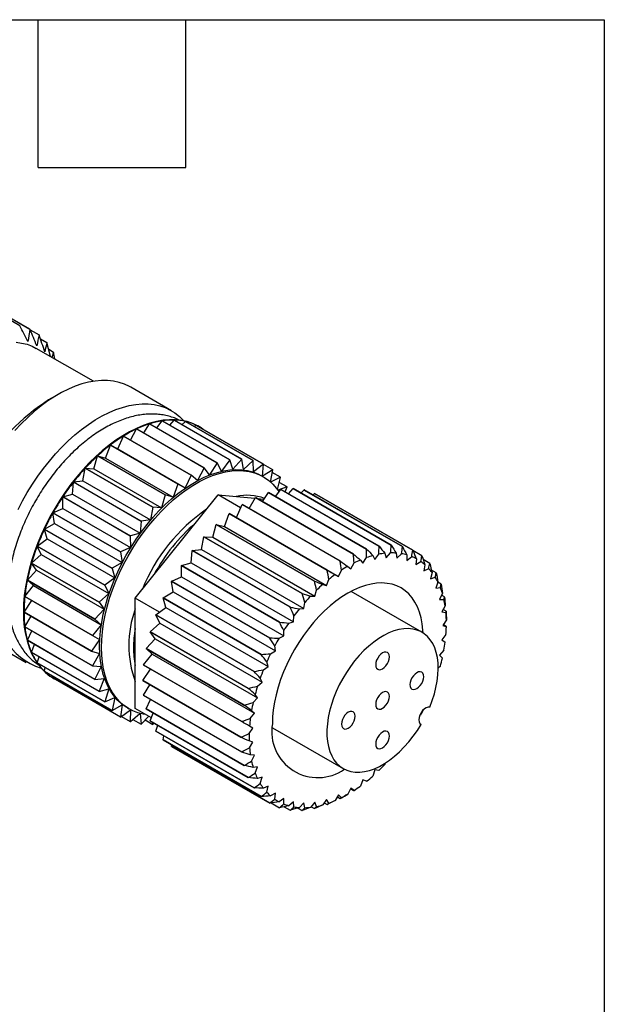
# Model space of a CAD drawing. Header units: millimetres. Extents: x 6 to 273, y 6 to 210.
# Tile 5 of 5: x 243 to 273, y 159 to 210. Entities that reach past the tile are written whole.
import ezdxf

# ---------------------------------------------------------------- set-up
doc = ezdxf.new("R2010")
doc.units = ezdxf.units.MM
doc.linetypes.add('SLD-Solid', pattern=[0])
doc.layers.add('TEXT', color=140, linetype='SLD-Solid', lineweight=25)

msp = doc.modelspace()

# ---------------------------------------------------------------- linework, layer by layer
for p, q in [((242.89, 193.758), (237.747, 196.727)), ((238.273, 196.547), (243.415, 193.578)), ((243.42, 193.575), (238.278, 196.544)), ((243.43, 193.552), (243.888, 193.288)), ((243.957, 193.089), (244.295, 192.894)), ((246.69, 190.894), (243.746, 192.593)), ((244.481, 192.169), (244.298, 192.89)), ((244.386, 192.543), (244.628, 192.404)), ((244.628, 192.404), (244.556, 192.126)), ((244.697, 192.045), (244.631, 192.398)), ((250.718, 189.377), (248.622, 190.587)), ((244.871, 190.215), (244.376, 189.929)), ((249.289, 188.227), (249.594, 188.697)), ((253.082, 186.684), (249.594, 188.697)), ((249.597, 188.698), (253.085, 186.685)), ((249.967, 188.484), (250.245, 188.851)), ((253.734, 186.837), (250.245, 188.851)), ((250.248, 188.851), (253.736, 186.837)), ((250.633, 188.629), (250.867, 188.892)), ((254.355, 186.878), (250.867, 188.892)), ((250.87, 188.892), (254.358, 186.878)), ((251.276, 188.657), (251.448, 188.821)), ((254.936, 186.807), (251.448, 188.821)), ((251.451, 188.82), (254.939, 186.807)), ((251.889, 188.567), (251.98, 188.638)), ((255.468, 186.625), (251.98, 188.638)), ((251.982, 188.637), (255.47, 186.624)), ((252.165, 188.542), (252.132, 188.561)), ((247.945, 187.408), (248.244, 188.068)), ((251.732, 186.054), (248.244, 188.068)), ((248.247, 188.07), (251.735, 186.056)), ((248.609, 187.861), (248.923, 188.435)), ((252.411, 186.422), (248.923, 188.435)), ((248.926, 188.437), (252.414, 186.423)), ((247.325, 186.935), (247.567, 187.602)), ((251.056, 185.588), (247.567, 187.602)), ((247.57, 187.604), (251.058, 185.591)), ((247.57, 187.604), (247.945, 187.408)), ((246.722, 186.381), (246.905, 187.045)), ((250.393, 185.031), (246.905, 187.045)), ((246.908, 187.047), (250.396, 185.034)), ((246.908, 187.047), (247.325, 186.935)), ((247.945, 187.408), (251.433, 185.395)), ((247.325, 186.935), (250.813, 184.921)), ((253.082, 186.684), (252.686, 186.072)), ((253.298, 186.264), (253.085, 186.685)), ((253.734, 186.837), (253.298, 186.264)), ((253.887, 186.354), (253.736, 186.837)), ((254.355, 186.878), (253.887, 186.354)), ((254.444, 186.34), (254.358, 186.878)), ((254.936, 186.807), (254.444, 186.34)), ((254.959, 186.222), (254.939, 186.807)), ((255.468, 186.625), (254.959, 186.222)), ((255.424, 186.003), (255.47, 186.624)), ((255.941, 186.334), (255.469, 186.607)), ((246.148, 185.756), (246.267, 186.405)), ((249.755, 184.392), (246.267, 186.405)), ((246.27, 186.408), (249.758, 184.395)), ((246.27, 186.408), (246.722, 186.381)), ((246.722, 186.381), (250.211, 184.367)), ((251.732, 186.054), (251.433, 185.395)), ((252.06, 185.78), (251.735, 186.056)), ((252.411, 186.422), (252.06, 185.78)), ((252.686, 186.072), (252.414, 186.423)), ((255.453, 185.966), (255.36, 186.02)), ((255.941, 186.334), (255.424, 186.003)), ((255.832, 185.686), (255.942, 186.333)), ((256.347, 185.94), (255.832, 185.686)), ((256.347, 185.94), (255.918, 186.188)), ((256.183, 185.31), (256.349, 185.938)), ((245.611, 185.07), (245.665, 185.694)), ((249.153, 183.681), (245.665, 185.694)), ((245.667, 185.698), (246.148, 185.756)), ((245.667, 185.698), (249.155, 183.684)), ((246.148, 185.756), (249.636, 183.742)), ((251.056, 185.588), (250.813, 184.921)), ((251.433, 185.395), (251.058, 185.591)), ((256.681, 185.449), (256.202, 185.285)), ((256.681, 185.449), (256.281, 185.68)), ((256.591, 185.189), (256.682, 185.447)), ((248.596, 182.91), (245.108, 184.924)), ((245.12, 184.334), (245.108, 184.924)), ((245.11, 184.927), (245.611, 185.07)), ((245.11, 184.927), (248.598, 182.913)), ((245.611, 185.07), (249.099, 183.056)), ((248.847, 179.71), (253.125, 185.032)), ((250.393, 185.031), (250.211, 184.367)), ((250.813, 184.921), (250.396, 185.034)), ((254.289, 184.36), (253.125, 185.032)), ((253.125, 185.032), (255.026, 184.862)), ((255.413, 184.692), (255.718, 185.162)), ((260.78, 182.24), (255.718, 185.162)), ((255.72, 185.163), (260.783, 182.241)), ((256.091, 184.949), (256.369, 185.315)), ((261.432, 182.393), (256.369, 185.315)), ((256.372, 185.316), (261.435, 182.393)), ((256.756, 185.094), (256.991, 185.357)), ((262.053, 182.434), (256.991, 185.357)), ((256.993, 185.357), (262.056, 182.434)), ((257.4, 185.122), (257.572, 185.286)), ((262.635, 182.363), (257.572, 185.286)), ((257.574, 185.285), (262.637, 182.362)), ((258.013, 185.032), (258.103, 185.103)), ((263.166, 182.181), (258.103, 185.103)), ((258.105, 185.102), (263.168, 182.18)), ((254.068, 183.873), (254.367, 184.533)), ((259.43, 181.61), (254.367, 184.533)), ((254.37, 184.535), (259.433, 181.612)), ((254.732, 184.326), (255.047, 184.9)), ((260.11, 181.977), (255.047, 184.9)), ((255.05, 184.902), (260.112, 181.979)), ((255.135, 184.852), (255.496, 184.82)), ((248.093, 182.092), (244.605, 184.106)), ((244.683, 183.561), (244.605, 184.106)), ((244.607, 184.109), (245.12, 184.334)), ((244.607, 184.109), (248.095, 182.095)), ((245.12, 184.334), (248.608, 182.32)), ((249.755, 184.392), (249.636, 183.742)), ((250.211, 184.367), (249.758, 184.395)), ((253.448, 183.4), (253.691, 184.067)), ((258.754, 181.144), (253.691, 184.067)), ((253.694, 184.069), (258.757, 181.146)), ((253.694, 184.069), (254.068, 183.873)), ((244.166, 183.257), (244.683, 183.561)), ((244.683, 183.561), (248.171, 181.547)), ((249.153, 183.681), (249.099, 183.056)), ((249.636, 183.742), (249.155, 183.684)), ((252.846, 182.846), (253.029, 183.51)), ((258.091, 180.587), (253.029, 183.51)), ((253.031, 183.512), (258.094, 180.589)), ((253.031, 183.512), (253.448, 183.4)), ((253.448, 183.4), (258.723, 180.355)), ((254.068, 183.873), (259.343, 180.828)), ((247.652, 181.24), (244.164, 183.254)), ((244.307, 182.763), (244.164, 183.254)), ((244.166, 183.257), (247.654, 181.244)), ((248.596, 182.91), (248.608, 182.32)), ((249.099, 183.056), (248.598, 182.913)), ((247.282, 180.368), (243.794, 182.382)), ((243.999, 181.953), (243.794, 182.382)), ((243.795, 182.386), (244.307, 182.763)), ((243.795, 182.386), (247.283, 180.372)), ((244.307, 182.763), (247.795, 180.749)), ((252.272, 182.221), (252.391, 182.87)), ((257.454, 179.948), (252.391, 182.87)), ((252.393, 182.873), (257.456, 179.95)), ((252.393, 182.873), (252.846, 182.846)), ((252.846, 182.846), (258.121, 179.801)), ((243.5, 181.508), (243.999, 181.953)), ((243.999, 181.953), (247.487, 179.939)), ((248.093, 182.092), (248.171, 181.547)), ((248.608, 182.32), (248.095, 182.095)), ((251.735, 181.535), (251.788, 182.159)), ((256.851, 179.237), (251.788, 182.159)), ((251.791, 182.163), (252.272, 182.221)), ((251.791, 182.163), (256.854, 179.24)), ((252.272, 182.221), (257.547, 179.175)), ((261.107, 181.899), (261.208, 181.697)), ((261.208, 181.697), (261.417, 181.971)), ((261.726, 182.018), (261.798, 181.787)), ((261.798, 181.787), (262.022, 182.038)), ((262.313, 182.031), (262.355, 181.773)), ((262.355, 181.773), (262.59, 181.997)), ((262.86, 181.935), (262.87, 181.655)), ((263.639, 181.89), (263.178, 182.156)), ((246.987, 179.491), (243.499, 181.505)), ((243.763, 181.144), (243.499, 181.505)), ((243.5, 181.508), (246.988, 179.495)), ((248.171, 181.547), (247.654, 181.244)), ((256.294, 178.466), (251.231, 181.389)), ((251.243, 180.799), (251.231, 181.389)), ((251.233, 181.392), (251.735, 181.535)), ((251.233, 181.392), (256.296, 178.469)), ((251.735, 181.535), (257.01, 178.489)), ((259.971, 181.214), (260.139, 181.521)), ((260.466, 181.673), (260.596, 181.505)), ((260.596, 181.505), (260.786, 181.798)), ((262.87, 181.655), (263.113, 181.848)), ((263.357, 181.733), (263.335, 181.436)), ((263.335, 181.436), (263.582, 181.595)), ((264.046, 181.496), (263.707, 181.692)), ((263.795, 181.429), (263.742, 181.119)), ((243.286, 180.64), (243.763, 181.144)), ((243.763, 181.144), (247.251, 179.131)), ((247.652, 181.24), (247.795, 180.749)), ((259.164, 180.922), (259.343, 180.828)), ((259.343, 180.828), (259.486, 181.144)), ((259.815, 181.346), (259.971, 181.214)), ((263.742, 181.119), (263.989, 181.241)), ((264.168, 181.026), (264.085, 180.709)), ((264.379, 181.005), (264.138, 181.144)), ((243.156, 179.795), (243.604, 180.351)), ((246.773, 178.623), (243.285, 180.636)), ((243.604, 180.351), (243.285, 180.636)), ((243.286, 180.64), (246.774, 178.626)), ((243.604, 180.351), (247.092, 178.337)), ((247.282, 180.368), (247.487, 179.939)), ((247.795, 180.749), (247.283, 180.372)), ((255.791, 177.648), (250.728, 180.57)), ((250.807, 180.026), (250.728, 180.57)), ((250.73, 180.574), (251.243, 180.799)), ((250.73, 180.574), (255.793, 177.651)), ((251.243, 180.799), (256.519, 177.754)), ((258.524, 180.408), (258.723, 180.355)), ((258.723, 180.355), (258.839, 180.674)), ((264.085, 180.709), (264.327, 180.792)), ((264.47, 180.532), (264.357, 180.213)), ((264.634, 180.425), (264.466, 180.522)), ((247.487, 179.939), (246.988, 179.495)), ((250.29, 179.722), (250.807, 180.026)), ((250.807, 180.026), (256.082, 176.98)), ((258.121, 179.801), (258.208, 180.118)), ((263.64, 177.945), (259.988, 180.053)), ((264.357, 180.213), (264.591, 180.256)), ((264.695, 179.955), (264.555, 179.639)), ((264.807, 179.766), (264.651, 179.856)), ((243.112, 178.986), (243.521, 179.58)), ((246.643, 177.778), (243.155, 179.791)), ((243.156, 179.795), (246.644, 177.781)), ((246.987, 179.491), (247.251, 179.131)), ((250.102, 178.985), (248.847, 179.71)), ((248.847, 174.006), (248.847, 179.71)), ((255.351, 176.796), (250.288, 179.719)), ((250.431, 179.227), (250.288, 179.719)), ((250.29, 179.722), (255.352, 176.8)), ((257.547, 179.175), (257.604, 179.486)), ((257.905, 179.814), (258.121, 179.801)), ((264.555, 179.639), (264.777, 179.641)), ((243.112, 178.986), (246.6, 176.973)), ((246.6, 176.969), (243.112, 178.983)), ((247.251, 179.131), (246.774, 178.626)), ((254.98, 175.924), (249.917, 178.847)), ((250.123, 178.418), (249.917, 178.847)), ((249.919, 178.851), (250.431, 179.227)), ((249.919, 178.851), (254.982, 175.928)), ((250.431, 179.227), (255.706, 176.182)), ((257.317, 179.148), (257.547, 179.175)), ((264.84, 179.304), (264.675, 178.996)), ((264.675, 178.996), (264.881, 178.957)), ((264.894, 179.038), (264.744, 179.124)), ((243.155, 178.228), (243.474, 178.774)), ((247.092, 178.337), (246.644, 177.781)), ((246.773, 178.623), (247.092, 178.337)), ((249.624, 177.973), (250.123, 178.418)), ((250.123, 178.418), (255.398, 175.372)), ((256.77, 178.421), (257.01, 178.489)), ((257.01, 178.489), (257.035, 178.788)), ((264.902, 178.59), (264.715, 178.296)), ((264.894, 178.253), (264.744, 178.34)), ((243.155, 178.228), (246.643, 176.215)), ((246.644, 176.211), (243.156, 178.225)), ((243.285, 177.533), (243.52, 178.015)), ((254.685, 175.047), (249.623, 177.97)), ((249.887, 177.609), (249.623, 177.97)), ((249.624, 177.973), (254.687, 175.051)), ((256.519, 177.754), (256.513, 178.036)), ((264.881, 177.825), (264.675, 177.548)), ((264.715, 178.296), (264.902, 178.217)), ((241.122, 177.596), (243.218, 176.386)), ((243.285, 177.533), (246.773, 175.519)), ((246.774, 175.516), (243.286, 177.53)), ((243.499, 176.911), (243.659, 177.314)), ((247.012, 177.571), (246.6, 176.973)), ((246.643, 177.778), (247.012, 177.571)), ((249.409, 177.105), (249.887, 177.609)), ((249.887, 177.609), (255.162, 174.564)), ((256.273, 177.646), (256.519, 177.754)), ((264.675, 177.548), (264.84, 177.431)), ((243.499, 176.911), (246.987, 174.898)), ((246.988, 174.895), (243.5, 176.909)), ((246.6, 176.969), (247.012, 176.846)), ((247.012, 176.846), (246.643, 176.215)), ((249.279, 176.26), (249.728, 176.816)), ((249.409, 177.105), (254.472, 174.182)), ((254.471, 174.179), (249.409, 177.101)), ((249.728, 176.816), (249.409, 177.101)), ((249.728, 176.816), (255.003, 173.77)), ((255.834, 176.835), (256.082, 176.98)), ((256.082, 176.98), (256.044, 177.241)), ((264.777, 177.021), (264.555, 176.767)), ((243.794, 176.374), (243.889, 176.684)), ((243.794, 176.374), (247.282, 174.361)), ((247.283, 174.359), (243.795, 176.372)), ((255.706, 176.182), (255.637, 176.417)), ((264.555, 176.767), (264.695, 176.612)), ((244.164, 175.931), (244.209, 176.134)), ((244.164, 175.931), (247.652, 173.917)), ((247.654, 173.915), (244.166, 175.929)), ((246.644, 176.211), (247.092, 176.173)), ((247.092, 176.173), (246.773, 175.519)), ((249.236, 175.451), (249.644, 176.045)), ((249.279, 176.26), (254.342, 173.337)), ((254.342, 173.333), (249.279, 176.256)), ((255.461, 176.002), (255.706, 176.182)), ((264.469, 175.777), (264.47, 175.775)), ((264.591, 176.192), (264.481, 176.085)), ((244.605, 175.587), (244.615, 175.67)), ((244.605, 175.587), (248.093, 173.574)), ((248.095, 173.572), (244.607, 175.586)), ((244.633, 175.57), (244.666, 175.551)), ((246.774, 175.516), (247.251, 175.564)), ((247.251, 175.564), (246.987, 174.898)), ((249.236, 175.451), (254.298, 172.529)), ((254.298, 172.525), (249.236, 175.448)), ((255.159, 175.16), (255.398, 175.372)), ((255.398, 175.372), (255.299, 175.578)), ((246.988, 174.895), (247.487, 175.027)), ((247.487, 175.027), (247.282, 174.361)), ((249.279, 174.693), (249.597, 175.239)), ((247.283, 174.359), (247.795, 174.573)), ((247.795, 174.573), (247.652, 173.917)), ((249.279, 174.693), (254.342, 171.77)), ((254.342, 171.767), (249.279, 174.69)), ((249.409, 173.998), (249.644, 174.48)), ((254.933, 174.323), (255.162, 174.564)), ((255.162, 174.564), (255.035, 174.736)), ((247.654, 173.915), (248.171, 174.209)), ((248.171, 174.209), (248.093, 173.574)), ((248.095, 173.572), (248.608, 173.94)), ((248.447, 174.045), (248.54, 173.991)), ((248.608, 173.94), (248.596, 173.336)), ((248.598, 173.335), (249.089, 173.762)), ((249.681, 173.524), (248.847, 174.006)), ((249.1, 173.759), (249.153, 173.209)), ((249.409, 173.998), (254.471, 171.075)), ((254.472, 171.072), (249.409, 173.995)), ((249.623, 173.376), (249.783, 173.779)), ((254.788, 173.504), (255.003, 173.77)), ((255.003, 173.77), (254.85, 173.907)), ((248.136, 173.602), (248.596, 173.336)), ((248.732, 173.452), (249.153, 173.209)), ((249.155, 173.208), (249.54, 173.606)), ((249.361, 173.421), (249.755, 173.193)), ((249.623, 173.376), (254.685, 170.454)), ((254.687, 170.451), (249.624, 173.374)), ((249.678, 173.526), (249.679, 173.52)), ((249.727, 173.314), (249.755, 173.193)), ((249.758, 173.193), (249.815, 173.263)), ((263.582, 173.687), (263.538, 173.665)), ((249.917, 172.839), (250.013, 173.149)), ((249.917, 172.839), (254.98, 169.917)), ((254.982, 169.915), (249.919, 172.837)), ((254.725, 172.718), (254.922, 173.005)), ((254.922, 173.005), (254.746, 173.103)), ((255.929, 173.021), (259.58, 170.913)), ((263.603, 173.194), (263.581, 173.207)), ((250.288, 172.396), (250.332, 172.599)), ((250.288, 172.396), (255.351, 169.473)), ((255.352, 169.471), (250.29, 172.394)), ((254.922, 172.279), (254.725, 172.338)), ((254.746, 171.977), (254.922, 172.279)), ((250.728, 172.052), (250.738, 172.135)), ((250.728, 172.052), (255.791, 169.129)), ((255.793, 169.128), (250.73, 172.051)), ((255.003, 171.606), (254.788, 171.625)), ((254.85, 171.294), (255.003, 171.606)), ((255.162, 170.997), (254.933, 170.974)), ((255.035, 170.678), (255.162, 170.997)), ((261.208, 170.845), (261.107, 170.526)), ((261.417, 170.811), (261.208, 170.845)), ((261.742, 171.194), (261.726, 171.121)), ((255.398, 170.461), (255.159, 170.398)), ((255.299, 170.142), (255.398, 170.461)), ((260.596, 170.33), (260.466, 170.012)), ((260.786, 170.256), (260.596, 170.33)), ((255.706, 170.007), (255.461, 169.904)), ((255.637, 169.693), (255.706, 170.007)), ((259.971, 169.899), (259.815, 169.588)), ((259.958, 169.873), (260.11, 169.786)), ((260.139, 169.786), (259.971, 169.899)), ((256.082, 169.642), (255.834, 169.502)), ((256.044, 169.338), (256.082, 169.642)), ((256.519, 169.373), (256.273, 169.197)), ((256.513, 169.085), (256.519, 169.373)), ((257.01, 169.205), (256.77, 168.996)), ((257.035, 168.936), (257.01, 169.205)), ((258.121, 169.177), (257.905, 168.914)), ((258.208, 168.96), (258.121, 169.177)), ((258.723, 169.318), (258.524, 169.034)), ((258.839, 169.133), (258.723, 169.318)), ((259.343, 169.56), (259.164, 169.26)), ((259.28, 169.455), (259.43, 169.369)), ((259.486, 169.41), (259.343, 169.56)), ((255.867, 169.139), (256.294, 168.892)), ((256.539, 168.945), (256.851, 168.765)), ((257.233, 168.876), (257.454, 168.749)), ((257.547, 169.139), (257.317, 168.901)), ((257.604, 168.894), (257.547, 169.139)), ((257.927, 168.941), (258.091, 168.846)), ((258.6, 169.143), (258.754, 169.054))]:
    msp.add_line(p, q)
at = {"flags": 128}
for points in [[(242.701, 192.905), (242.991, 192.868), (243.268, 192.801), (243.53, 192.703), (243.746, 192.593)], [(248.622, 190.587), (248.559, 190.622), (248.296, 190.745), (248.018, 190.838), (247.726, 190.901), (247.421, 190.934), (247.104, 190.935), (246.778, 190.907), (246.443, 190.848), (246.101, 190.759), (245.754, 190.64), (245.403, 190.491), (245.049, 190.315), (244.695, 190.11), (244.341, 189.879), (243.99, 189.621), (243.642, 189.339), (243.301, 189.034), (242.966, 188.706), (242.64, 188.358)], [(242.806, 184.274), (243.035, 184.719), (243.281, 185.155), (243.544, 185.582), (243.822, 185.996), (244.114, 186.396), (244.419, 186.781), (244.736, 187.148), (245.062, 187.496), (245.397, 187.824), (245.739, 188.129), (246.086, 188.411), (246.437, 188.668), (246.791, 188.9), (247.145, 189.105), (247.499, 189.281), (247.85, 189.43), (248.197, 189.549), (248.539, 189.638), (248.874, 189.697), (249.2, 189.725), (249.517, 189.723), (249.822, 189.691), (250.114, 189.628), (250.392, 189.535), (250.655, 189.412), (250.901, 189.26), (251.13, 189.08), (251.34, 188.872), (251.358, 188.852)], [(252.132, 188.561), (252.069, 188.596), (251.806, 188.718), (251.528, 188.812), (251.236, 188.874), (250.931, 188.907), (250.615, 188.909), (250.288, 188.88), (249.954, 188.821), (249.612, 188.732), (249.264, 188.613), (248.913, 188.465), (248.559, 188.288), (248.205, 188.084), (247.851, 187.852), (247.5, 187.595), (247.153, 187.313), (246.811, 187.007), (246.476, 186.68), (246.15, 186.332), (245.834, 185.964), (245.529, 185.58), (245.236, 185.179), (244.958, 184.765), (244.695, 184.339), (244.449, 183.903), (244.22, 183.458), (244.01, 183.007), (243.819, 182.552), (243.649, 182.095), (243.5, 181.637), (243.372, 181.182), (243.267, 180.73), (243.185, 180.285), (243.126, 179.847), (243.091, 179.42), (243.079, 179.004), (243.091, 178.601), (243.126, 178.215), (243.185, 177.845), (243.267, 177.495), (243.372, 177.164), (243.5, 176.856), (243.649, 176.571), (243.819, 176.31), (244.01, 176.075), (244.22, 175.867), (244.449, 175.687), (244.633, 175.57)], [(248.447, 174.045), (248.387, 174.081), (248.158, 174.242), (247.948, 174.431), (247.758, 174.648), (247.587, 174.891), (247.437, 175.158), (247.31, 175.45), (247.204, 175.764), (247.122, 176.098), (247.062, 176.452), (247.027, 176.824), (247.015, 177.21), (247.027, 177.611), (247.062, 178.024), (247.122, 178.446), (247.204, 178.876), (247.31, 179.311), (247.437, 179.751), (247.587, 180.191), (247.758, 180.631), (247.948, 181.068), (248.158, 181.499), (248.387, 181.924), (248.632, 182.339), (248.894, 182.744), (249.17, 183.134), (249.459, 183.51), (249.76, 183.869), (250.072, 184.209), (250.393, 184.529), (250.721, 184.827), (251.054, 185.102), (251.392, 185.352), (251.733, 185.576), (252.074, 185.773), (252.414, 185.942), (252.752, 186.082), (253.086, 186.193), (253.414, 186.273), (253.735, 186.324), (254.046, 186.344), (254.348, 186.332), (254.637, 186.291), (254.913, 186.218), (255.174, 186.116), (255.36, 186.02)], [(249.375, 173.701), (249.263, 173.721), (248.987, 173.793), (248.725, 173.895), (248.48, 174.027), (248.252, 174.188), (248.042, 174.377), (247.851, 174.594), (247.68, 174.837), (247.531, 175.105), (247.403, 175.396), (247.297, 175.71), (247.215, 176.045), (247.155, 176.398), (247.12, 176.77), (247.108, 177.157), (247.12, 177.557), (247.155, 177.97), (247.215, 178.392), (247.297, 178.822), (247.403, 179.258), (247.531, 179.697), (247.68, 180.137), (247.851, 180.577), (248.042, 181.014), (248.252, 181.446), (248.48, 181.87), (248.725, 182.286), (248.987, 182.69), (249.263, 183.081), (249.552, 183.457), (249.853, 183.815), (250.165, 184.156), (250.486, 184.476), (250.814, 184.774), (251.148, 185.048), (251.485, 185.298), (251.826, 185.522), (252.167, 185.719), (252.507, 185.888), (252.845, 186.028), (253.179, 186.139), (253.507, 186.22), (253.828, 186.27), (254.14, 186.29), (254.441, 186.279), (254.73, 186.237), (255.006, 186.165), (255.268, 186.062), (255.513, 185.93), (255.741, 185.769), (255.951, 185.58), (256.142, 185.364), (256.271, 185.186)], [(251.732, 186.054), (251.732, 186.055), (251.733, 186.055), (251.733, 186.055), (251.733, 186.055), (251.734, 186.056), (251.734, 186.056), (251.734, 186.056), (251.735, 186.056)], [(252.411, 186.422), (252.412, 186.422), (252.412, 186.422), (252.412, 186.422), (252.413, 186.422), (252.413, 186.422), (252.413, 186.423), (252.414, 186.423), (252.414, 186.423)], [(251.056, 185.588), (251.056, 185.589), (251.056, 185.589), (251.057, 185.589), (251.057, 185.589), (251.057, 185.59), (251.058, 185.59), (251.058, 185.59), (251.058, 185.591)], [(250.393, 185.031), (250.393, 185.031), (250.394, 185.032), (250.394, 185.032), (250.394, 185.032), (250.395, 185.033), (250.395, 185.033), (250.395, 185.033), (250.396, 185.034)], [(254.37, 184.535), (254.37, 184.535), (254.37, 184.534), (254.369, 184.534), (254.369, 184.534), (254.368, 184.534), (254.368, 184.533), (254.368, 184.533), (254.367, 184.533)], [(255.05, 184.902), (255.049, 184.901), (255.049, 184.901), (255.048, 184.901), (255.048, 184.901), (255.048, 184.901), (255.047, 184.901), (255.047, 184.9), (255.047, 184.9)], [(249.755, 184.392), (249.756, 184.392), (249.756, 184.392), (249.756, 184.393), (249.757, 184.393), (249.757, 184.394), (249.757, 184.394), (249.758, 184.394), (249.758, 184.395)], [(253.694, 184.069), (253.693, 184.069), (253.693, 184.069), (253.693, 184.068), (253.692, 184.068), (253.692, 184.068), (253.692, 184.068), (253.691, 184.067), (253.691, 184.067)], [(249.153, 183.681), (249.153, 183.681), (249.154, 183.682), (249.154, 183.682), (249.154, 183.682), (249.154, 183.683), (249.155, 183.683), (249.155, 183.684), (249.155, 183.684)], [(253.031, 183.512), (253.031, 183.512), (253.031, 183.512), (253.03, 183.511), (253.03, 183.511), (253.03, 183.511), (253.029, 183.51), (253.029, 183.51), (253.029, 183.51)], [(248.596, 182.91), (248.596, 182.91), (248.596, 182.911), (248.597, 182.911), (248.597, 182.912), (248.597, 182.912), (248.597, 182.913), (248.598, 182.913), (248.598, 182.913)], [(252.393, 182.873), (252.393, 182.873), (252.393, 182.872), (252.392, 182.872), (252.392, 182.872), (252.392, 182.871), (252.391, 182.871), (252.391, 182.871), (252.391, 182.87)], [(248.093, 182.092), (248.093, 182.092), (248.093, 182.093), (248.093, 182.093), (248.094, 182.094), (248.094, 182.094), (248.094, 182.095), (248.094, 182.095), (248.095, 182.095)], [(251.791, 182.163), (251.791, 182.162), (251.79, 182.162), (251.79, 182.161), (251.79, 182.161), (251.789, 182.161), (251.789, 182.16), (251.789, 182.16), (251.788, 182.159)], [(260.11, 181.977), (260.11, 181.978), (260.11, 181.978), (260.111, 181.978), (260.111, 181.978), (260.111, 181.978), (260.112, 181.978), (260.112, 181.979), (260.112, 181.979)], [(251.233, 181.392), (251.233, 181.392), (251.233, 181.391), (251.233, 181.391), (251.232, 181.39), (251.232, 181.39), (251.232, 181.389), (251.231, 181.389), (251.231, 181.389)], [(259.43, 181.61), (259.431, 181.61), (259.431, 181.611), (259.431, 181.611), (259.432, 181.611), (259.432, 181.611), (259.432, 181.612), (259.433, 181.612), (259.433, 181.612)], [(247.652, 181.24), (247.653, 181.24), (247.653, 181.241), (247.653, 181.241), (247.653, 181.242), (247.653, 181.242), (247.654, 181.243), (247.654, 181.243), (247.654, 181.244)], [(258.754, 181.144), (258.754, 181.144), (258.755, 181.145), (258.755, 181.145), (258.755, 181.145), (258.756, 181.146), (258.756, 181.146), (258.756, 181.146), (258.757, 181.146)], [(247.282, 180.368), (247.282, 180.369), (247.282, 180.369), (247.282, 180.37), (247.282, 180.37), (247.283, 180.371), (247.283, 180.371), (247.283, 180.372), (247.283, 180.372)], [(250.73, 180.574), (250.73, 180.574), (250.73, 180.573), (250.729, 180.573), (250.729, 180.572), (250.729, 180.572), (250.729, 180.571), (250.728, 180.571), (250.728, 180.57)], [(263.699, 177.909), (263.691, 178.056), (263.655, 178.386), (263.595, 178.697), (263.513, 178.989), (263.407, 179.259), (263.279, 179.505), (263.13, 179.727), (262.96, 179.922), (262.771, 180.09), (262.564, 180.229), (262.34, 180.339), (262.1, 180.419), (261.846, 180.468), (261.579, 180.487), (261.302, 180.474), (261.016, 180.431), (260.722, 180.357), (260.422, 180.253), (260.119, 180.119), (259.814, 179.957), (259.509, 179.767), (259.205, 179.55), (258.906, 179.309), (258.612, 179.043), (258.326, 178.756), (258.048, 178.448), (257.782, 178.122), (257.528, 177.78), (257.288, 177.423), (257.064, 177.054), (256.857, 176.675), (256.668, 176.289), (256.498, 175.898), (256.349, 175.504), (256.221, 175.11), (256.115, 174.718), (256.032, 174.331), (255.973, 173.951), (255.937, 173.58), (255.925, 173.221)], [(258.091, 180.587), (258.092, 180.587), (258.092, 180.588), (258.092, 180.588), (258.093, 180.588), (258.093, 180.589), (258.093, 180.589), (258.094, 180.589), (258.094, 180.589)], [(257.454, 179.948), (257.454, 179.948), (257.454, 179.948), (257.455, 179.949), (257.455, 179.949), (257.455, 179.949), (257.456, 179.95), (257.456, 179.95), (257.456, 179.95)], [(246.987, 179.491), (246.987, 179.492), (246.987, 179.492), (246.987, 179.492), (246.988, 179.493), (246.988, 179.493), (246.988, 179.494), (246.988, 179.494), (246.988, 179.495)], [(250.29, 179.722), (250.289, 179.722), (250.289, 179.721), (250.289, 179.721), (250.289, 179.72), (250.288, 179.72), (250.288, 179.72), (250.288, 179.719), (250.288, 179.719)], [(249.919, 178.851), (249.918, 178.85), (249.918, 178.85), (249.918, 178.849), (249.918, 178.849), (249.918, 178.848), (249.918, 178.848), (249.917, 178.847), (249.917, 178.847)], [(256.851, 179.237), (256.852, 179.237), (256.852, 179.237), (256.852, 179.238), (256.853, 179.238), (256.853, 179.239), (256.853, 179.239), (256.853, 179.239), (256.854, 179.24)], [(264.894, 179.038), (264.894, 179.037), (264.894, 179.037), (264.894, 179.036), (264.894, 179.036), (264.894, 179.036), (264.894, 179.035), (264.894, 179.035), (264.894, 179.034)], [(246.773, 178.623), (246.773, 178.623), (246.773, 178.624), (246.773, 178.624), (246.773, 178.625), (246.774, 178.625), (246.774, 178.625), (246.774, 178.626), (246.774, 178.626)], [(256.294, 178.466), (256.294, 178.466), (256.295, 178.467), (256.295, 178.467), (256.295, 178.468), (256.295, 178.468), (256.296, 178.468), (256.296, 178.469), (256.296, 178.469)], [(249.624, 177.973), (249.624, 177.973), (249.623, 177.972), (249.623, 177.972), (249.623, 177.971), (249.623, 177.971), (249.623, 177.971), (249.623, 177.97), (249.623, 177.97)], [(264.047, 174.084), (264.175, 174.422), (264.282, 174.761), (264.367, 175.097), (264.429, 175.427), (264.467, 175.749), (264.481, 176.06), (264.471, 176.357), (264.437, 176.638), (264.38, 176.9), (264.299, 177.142), (264.196, 177.362), (264.071, 177.556), (263.926, 177.725), (263.761, 177.866), (263.579, 177.978), (263.38, 178.061), (263.166, 178.113), (262.939, 178.135), (262.701, 178.125), (262.454, 178.085), (262.2, 178.014), (261.94, 177.913), (261.679, 177.783), (261.416, 177.625), (261.155, 177.44), (260.898, 177.23), (260.647, 176.997), (260.404, 176.742), (260.171, 176.468), (259.95, 176.176), (259.743, 175.87), (259.552, 175.553), (259.378, 175.225), (259.222, 174.891), (259.087, 174.553), (258.972, 174.215), (258.88, 173.878), (258.81, 173.545), (258.764, 173.22), (258.741, 172.905), (258.743, 172.603), (258.768, 172.316), (258.818, 172.047), (258.89, 171.797), (258.986, 171.57), (259.103, 171.366), (259.241, 171.189), (259.399, 171.038), (259.576, 170.915), (259.769, 170.822), (259.978, 170.759), (260.201, 170.727), (260.435, 170.726), (260.679, 170.756), (260.931, 170.816), (261.189, 170.907), (261.45, 171.027), (261.713, 171.175), (261.974, 171.351), (262.233, 171.552), (262.486, 171.778), (262.732, 172.026), (262.969, 172.293), (263.194, 172.579), (263.406, 172.88), (263.603, 173.194)], [(246.643, 177.778), (246.643, 177.778), (246.643, 177.778), (246.644, 177.779), (246.644, 177.779), (246.644, 177.78), (246.644, 177.78), (246.644, 177.781), (246.644, 177.781)], [(255.791, 177.648), (255.791, 177.648), (255.792, 177.649), (255.792, 177.649), (255.792, 177.65), (255.792, 177.65), (255.793, 177.65), (255.793, 177.651), (255.793, 177.651)], [(246.6, 176.969), (246.6, 176.97), (246.6, 176.97), (246.6, 176.971), (246.6, 176.971), (246.6, 176.971), (246.6, 176.972), (246.6, 176.972), (246.6, 176.973)], [(249.409, 177.105), (249.409, 177.104), (249.409, 177.104), (249.409, 177.104), (249.409, 177.103), (249.409, 177.103), (249.409, 177.102), (249.409, 177.102), (249.409, 177.101)], [(255.351, 176.796), (255.351, 176.796), (255.351, 176.797), (255.351, 176.797), (255.352, 176.798), (255.352, 176.798), (255.352, 176.799), (255.352, 176.799), (255.352, 176.8)], [(261.256, 176.266), (261.268, 176.168), (261.304, 176.09), (261.36, 176.037), (261.433, 176.015), (261.518, 176.023), (261.61, 176.062), (261.701, 176.129), (261.787, 176.219), (261.86, 176.326), (261.916, 176.443), (261.951, 176.562), (261.963, 176.675), (261.951, 176.773), (261.916, 176.851), (261.86, 176.903), (261.787, 176.926), (261.701, 176.918), (261.61, 176.879), (261.518, 176.812), (261.433, 176.722), (261.36, 176.615), (261.304, 176.498), (261.268, 176.379), (261.256, 176.266)], [(246.644, 176.211), (246.644, 176.212), (246.644, 176.212), (246.644, 176.213), (246.644, 176.213), (246.644, 176.213), (246.643, 176.214), (246.643, 176.214), (246.643, 176.215)], [(249.279, 176.26), (249.279, 176.259), (249.279, 176.259), (249.279, 176.258), (249.279, 176.258), (249.279, 176.257), (249.279, 176.257), (249.279, 176.257), (249.279, 176.256)], [(254.98, 175.924), (254.98, 175.925), (254.98, 175.925), (254.981, 175.926), (254.981, 175.926), (254.981, 175.926), (254.981, 175.927), (254.981, 175.927), (254.982, 175.928)], [(263.024, 175.245), (263.036, 175.147), (263.071, 175.069), (263.128, 175.017), (263.201, 174.994), (263.286, 175.002), (263.378, 175.041), (263.469, 175.108), (263.554, 175.198), (263.628, 175.305), (263.684, 175.422), (263.719, 175.541), (263.731, 175.654), (263.719, 175.752), (263.684, 175.83), (263.628, 175.883), (263.554, 175.905), (263.469, 175.897), (263.378, 175.858), (263.286, 175.791), (263.201, 175.701), (263.128, 175.594), (263.071, 175.477), (263.036, 175.358), (263.024, 175.245)], [(244.607, 175.586), (244.666, 175.551), (244.725, 175.517)], [(249.236, 175.451), (249.236, 175.451), (249.236, 175.45), (249.236, 175.45), (249.236, 175.45), (249.236, 175.449), (249.236, 175.449), (249.236, 175.448), (249.236, 175.448)], [(254.685, 175.047), (254.686, 175.047), (254.686, 175.048), (254.686, 175.048), (254.686, 175.049), (254.686, 175.049), (254.686, 175.05), (254.686, 175.05), (254.687, 175.051)], [(261.256, 174.225), (261.268, 174.126), (261.304, 174.048), (261.36, 173.996), (261.433, 173.973), (261.518, 173.982), (261.61, 174.021), (261.701, 174.088), (261.787, 174.178), (261.86, 174.285), (261.916, 174.402), (261.951, 174.521), (261.963, 174.633), (261.951, 174.732), (261.916, 174.81), (261.86, 174.862), (261.787, 174.885), (261.701, 174.876), (261.61, 174.837), (261.518, 174.771), (261.433, 174.681), (261.36, 174.573), (261.304, 174.456), (261.268, 174.338), (261.256, 174.225)], [(249.279, 174.693), (249.279, 174.693), (249.279, 174.692), (249.279, 174.692), (249.279, 174.692), (249.279, 174.691), (249.279, 174.691), (249.279, 174.69), (249.279, 174.69)], [(254.471, 174.179), (254.472, 174.179), (254.472, 174.179), (254.472, 174.18), (254.472, 174.18), (254.472, 174.181), (254.472, 174.181), (254.472, 174.182), (254.472, 174.182)], [(259.489, 173.204), (259.501, 173.106), (259.536, 173.028), (259.592, 172.976), (259.665, 172.953), (259.751, 172.961), (259.842, 173), (259.934, 173.067), (260.019, 173.157), (260.092, 173.264), (260.148, 173.381), (260.184, 173.5), (260.196, 173.613), (260.184, 173.711), (260.148, 173.789), (260.092, 173.842), (260.019, 173.864), (259.934, 173.856), (259.842, 173.817), (259.751, 173.75), (259.665, 173.66), (259.592, 173.553), (259.536, 173.436), (259.501, 173.317), (259.489, 173.204)], [(264.047, 174.084), (263.961, 174.086), (263.867, 174.054), (263.77, 173.991), (263.679, 173.901), (263.6, 173.791), (263.539, 173.669), (263.501, 173.544), (263.488, 173.426), (263.502, 173.324), (263.541, 173.244), (263.603, 173.194)], [(254.342, 173.333), (254.342, 173.334), (254.342, 173.334), (254.342, 173.335), (254.342, 173.335), (254.342, 173.336), (254.342, 173.336), (254.342, 173.336), (254.342, 173.337)], [(261.256, 172.184), (261.268, 172.085), (261.304, 172.007), (261.36, 171.955), (261.433, 171.932), (261.518, 171.941), (261.61, 171.979), (261.701, 172.046), (261.787, 172.136), (261.86, 172.243), (261.916, 172.36), (261.951, 172.479), (261.963, 172.592), (261.951, 172.691), (261.916, 172.769), (261.86, 172.821), (261.787, 172.843), (261.701, 172.835), (261.61, 172.796), (261.518, 172.729), (261.433, 172.639), (261.36, 172.532), (261.304, 172.415), (261.268, 172.296), (261.256, 172.184)], [(254.298, 172.525), (254.298, 172.526), (254.298, 172.526), (254.298, 172.526), (254.298, 172.527), (254.298, 172.527), (254.298, 172.528), (254.298, 172.528), (254.298, 172.529)], [(254.342, 171.767), (254.342, 171.768), (254.342, 171.768), (254.342, 171.768), (254.342, 171.769), (254.342, 171.769), (254.342, 171.77), (254.342, 171.77), (254.342, 171.77)], [(259.433, 169.37), (259.433, 169.37), (259.432, 169.37), (259.432, 169.37), (259.432, 169.369), (259.431, 169.369), (259.431, 169.369), (259.431, 169.369), (259.43, 169.369)], [(258.757, 169.055), (258.756, 169.055), (258.756, 169.054), (258.756, 169.054), (258.755, 169.054), (258.755, 169.054), (258.755, 169.054), (258.754, 169.054), (258.754, 169.054)]]:
    msp.add_lwpolyline(points, dxfattribs=at)
for centre, radius, start, end in [((242.279, 191.095), 2.733, 77.0812, 77.2065), ((242.345, 191.301), 2.516, 64.6929, 64.8252), ((242.325, 191.277), 2.547, 52.01, 52.1413), ((242.127, 191.079), 2.827, 39.821, 39.9435), ((241.685, 190.783), 3.36, 28.724, 28.8332), ((249.979, 181.143), 10.421, 122.5268, 177.4786), ((251.244, 183.487), 5.466, 107.5738, 115.0969), ((250.92, 184.517), 4.386, 98.844, 107.5573), ((250.79, 185.355), 3.537, 88.7536, 98.8108), ((250.802, 185.951), 2.942, 77.3155, 88.6899), ((250.875, 186.284), 2.6, 64.8621, 77.2119), ((250.913, 186.373), 2.504, 55.2695, 64.7359), ((252.497, 181.171), 8.103, 121.6619, 127.4474), ((251.779, 182.341), 6.73, 115.1064, 121.6545), ((253.335, 180.073), 9.485, 127.4547, 132.6633), ((254.201, 179.13), 10.765, 132.671, 137.4579), ((254.55, 182.01), 4.899, 107.4004, 107.435), ((254.327, 182.953), 3.929, 98.6409, 98.681), ((254.276, 183.676), 3.204, 88.5363, 88.5822), ((254.329, 184.141), 2.734, 77.1184, 77.1694), ((254.395, 184.347), 2.518, 64.7321, 64.786), ((254.984, 178.408), 11.83, 137.4661, 141.9611), ((254.375, 184.323), 2.549, 52.0489, 52.1023), ((254.178, 184.126), 2.828, 39.8573, 39.9072), ((255.575, 177.943), 12.582, 141.9697, 146.2836), ((253.735, 183.83), 3.362, 28.7564, 28.8008), ((255.88, 177.737), 12.949, 146.2925, 150.5244), ((254.634, 182.526), 2.488, 69.2195, 103.2673), ((257.185, 180.488), 4.899, 107.4004, 107.435), ((256.962, 181.432), 3.929, 98.6409, 98.681), ((256.911, 182.154), 3.204, 88.5363, 88.5822), ((256.965, 182.62), 2.734, 77.1184, 77.1694), ((257.031, 182.826), 2.518, 64.7321, 64.786), ((255.833, 177.762), 12.896, 150.5333, 154.7768), ((257.802, 176.659), 9.275, 124.6644, 157.7465), ((257.939, 176.598), 9.194, 130.5846, 151.8263), ((255.409, 177.959), 12.428, 154.7855, 159.1349), ((254.625, 178.255), 11.591, 159.1434, 163.7001), ((262.025, 178.509), 3.929, 98.6409, 98.681), ((261.974, 179.231), 3.204, 88.5363, 88.5822), ((262.248, 177.566), 4.899, 107.4004, 107.435), ((262.353, 177.364), 4.703, 105.3697, 109.4657), ((262.139, 178.269), 3.772, 96.2884, 101.0335), ((262.09, 178.962), 3.076, 85.8412, 91.2773), ((262.142, 179.409), 2.626, 74.1233, 80.1644), ((262.027, 179.697), 2.734, 77.1184, 77.1694), ((262.094, 179.903), 2.518, 64.7321, 64.786), ((262.073, 179.879), 2.549, 52.0489, 52.1023), ((253.541, 178.57), 10.462, 163.7082, 168.587), ((262.766, 176.308), 5.837, 113.207, 116.7536), ((262.205, 179.607), 2.418, 61.5678, 67.9503), ((262.186, 179.584), 2.448, 48.9102, 55.241), ((261.876, 179.682), 2.828, 39.8573, 39.9072), ((264.131, 174.084), 8.452, 125.9936, 128.7647), ((263.374, 175.185), 7.115, 120.0092, 123.1172), ((261.997, 179.394), 2.716, 36.9289, 42.8356), ((261.433, 179.385), 3.362, 28.7564, 28.8008), ((252.251, 178.828), 9.146, 168.5946, 173.931), ((264.962, 173.094), 9.744, 131.3544, 133.8746), ((261.572, 179.11), 3.228, 26.1465, 31.4108), ((260.711, 179.071), 4.15, 19.0022, 19.0408), ((260.879, 178.808), 3.985, 16.7341, 21.3089), ((245.055, 179.348), 3.423, 172.0807, 251.9191), ((250.868, 178.972), 7.756, 173.9382, 179.8949), ((265.767, 172.288), 10.884, 136.2551, 138.5961), ((259.925, 178.56), 4.971, 8.6093, 12.5569), ((259.717, 178.813), 5.178, 10.5665, 10.5998), ((249.514, 178.972), 6.402, 179.9025, 186.6725), ((254.073, 177.272), 5.553, 160.2588, 199.7412), ((266.44, 171.716), 11.767, 140.8316, 143.054), ((258.757, 178.421), 6.148, 1.5745, 5.0006), ((266.879, 171.395), 12.311, 145.1997, 147.356), ((248.298, 178.828), 5.178, 186.6832, 194.483), ((255.077, 177.108), 6.315, 170.5845, 179.753), ((257.456, 178.421), 7.449, 355.4093, 358.4237), ((247.305, 178.57), 4.152, 194.5026, 203.5404), ((267.008, 171.313), 12.464, 149.461, 151.5996), ((256.128, 178.56), 8.785, 349.9125, 352.613), ((246.584, 178.255), 3.365, 203.5798, 213.9774), ((253.359, 177.108), 4.598, 179.6607, 191.0411), ((266.782, 171.427), 12.211, 153.7103, 155.8784), ((246.142, 177.959), 2.833, 214.0507, 225.7139), ((254.888, 178.808), 10.049, 344.9131, 347.382), ((245.946, 177.761), 2.554, 225.8267, 238.3245), ((266.197, 171.673), 11.576, 158.0417, 160.2884), ((251.259, 176.69), 4.636, 194.6286, 194.6644), ((250.397, 176.395), 3.725, 203.7076, 203.7492), ((265.291, 171.976), 10.62, 162.5545, 164.9341), ((249.817, 176.08), 3.063, 214.1464, 214.1937), ((264.138, 172.259), 9.433, 167.3601, 169.9355), ((249.503, 175.823), 2.657, 225.8468, 225.8988), ((253.895, 175.169), 4.636, 194.6286, 194.6644), ((252.666, 179.594), 12.411, 331.5824, 332.903), ((249.405, 175.704), 2.502, 238.3773, 238.4314), ((249.44, 175.79), 2.595, 251.0106, 251.0634), ((253.033, 174.874), 3.725, 203.7076, 203.7492), ((262.839, 172.457), 8.119, 172.5888, 175.435), ((249.512, 176.124), 2.937, 262.9784, 263.027), ((249.524, 176.72), 3.534, 273.7607, 273.8037), ((252.452, 174.559), 3.063, 214.1464, 214.1937), ((258.268, 172.821), 2.377, 170.308, 305.2757), ((252.139, 174.302), 2.657, 225.8468, 225.8988), ((261.511, 172.528), 6.788, 178.3965, 181.6035), ((252.04, 174.183), 2.502, 238.3773, 238.4314), ((260.264, 172.457), 5.539, 184.9696, 188.6424), ((259.195, 172.259), 4.451, 192.5218, 196.7712), ((258.957, 172.246), 4.636, 194.6286, 194.6644), ((254.253, 178.267), 10.34, 313.8532, 316.2756), ((258.096, 171.951), 3.725, 203.7076, 203.7492), ((258.368, 171.976), 3.576, 201.27, 206.1868), ((255.085, 177.362), 9.11, 308.7411, 311.3769), ((257.515, 171.636), 3.063, 214.1464, 214.1937), ((257.811, 171.673), 2.942, 211.3695, 216.9706), ((257.51, 171.426), 2.552, 222.794, 228.9515), ((255.89, 176.306), 7.782, 303.0908, 306.0185), ((257.202, 171.379), 2.657, 225.8468, 225.8988), ((257.416, 171.312), 2.404, 235.2, 241.6086), ((257.093, 174.082), 5.248, 289.4317, 293.239), ((256.58, 175.183), 6.463, 296.7236, 300.0373), ((257.103, 171.26), 2.502, 238.3773, 238.4314), ((257.138, 171.345), 2.595, 251.0106, 251.0634), ((257.45, 171.394), 2.492, 247.9092, 254.1648), ((257.21, 171.68), 2.937, 262.9784, 263.027), ((257.519, 171.714), 2.821, 260.1227, 265.8827), ((257.222, 172.276), 3.534, 273.7607, 273.8037), ((257.53, 172.287), 3.394, 271.2364, 276.328), ((257.091, 173.115), 4.385, 283.182, 283.2193), ((257.405, 173.092), 4.21, 280.9955, 285.4058)]:
    msp.add_arc(centre, radius, start, end)
for points in [[(243.309, 192.948), (243.172, 193.219), (243.031, 193.489), (242.89, 193.758)], [(243.415, 193.578), (243.383, 193.368), (243.349, 193.158), (243.309, 192.948)], [(243.774, 192.728), (243.659, 193.012), (243.541, 193.294), (243.42, 193.575)], [(243.888, 193.288), (243.854, 193.101), (243.816, 192.915), (243.774, 192.728)], [(244.181, 192.411), (244.088, 192.703), (243.991, 192.994), (243.893, 193.284)], [(244.295, 192.894), (244.26, 192.733), (244.223, 192.572), (244.181, 192.411)], [(261.417, 181.971), (261.423, 182.112), (261.428, 182.252), (261.432, 182.393)], [(261.435, 182.393), (261.532, 182.268), (261.629, 182.143), (261.726, 182.018)], [(262.022, 182.038), (262.033, 182.17), (262.044, 182.302), (262.053, 182.434)], [(262.056, 182.434), (262.142, 182.3), (262.228, 182.165), (262.313, 182.031)], [(260.139, 181.521), (260.13, 181.673), (260.12, 181.825), (260.11, 181.977)], [(260.112, 181.979), (260.231, 181.877), (260.349, 181.775), (260.466, 181.673)], [(260.786, 181.798), (260.785, 181.945), (260.783, 182.093), (260.78, 182.24)], [(260.783, 182.241), (260.891, 182.127), (260.999, 182.013), (261.107, 181.899)], [(262.59, 181.997), (262.606, 182.119), (262.621, 182.241), (262.635, 182.363)], [(262.637, 182.362), (262.712, 182.22), (262.786, 182.078), (262.86, 181.935)], [(263.113, 181.848), (263.132, 181.959), (263.149, 182.07), (263.166, 182.181)], [(263.168, 182.18), (263.232, 182.031), (263.294, 181.882), (263.357, 181.733)], [(263.582, 181.595), (263.602, 181.693), (263.621, 181.792), (263.639, 181.89)], [(263.641, 181.889), (263.693, 181.736), (263.744, 181.582), (263.795, 181.429)], [(259.486, 181.144), (259.468, 181.3), (259.45, 181.455), (259.43, 181.61)], [(259.433, 181.612), (259.561, 181.523), (259.688, 181.434), (259.815, 181.346)], [(263.989, 181.241), (264.009, 181.326), (264.028, 181.411), (264.046, 181.496)], [(264.047, 181.494), (264.088, 181.338), (264.129, 181.182), (264.168, 181.026)], [(258.839, 180.674), (258.812, 180.831), (258.783, 180.988), (258.754, 181.144)], [(258.757, 181.146), (258.893, 181.071), (259.029, 180.997), (259.164, 180.922)], [(264.327, 180.792), (264.345, 180.863), (264.363, 180.934), (264.379, 181.005)], [(264.38, 181.003), (264.411, 180.846), (264.441, 180.689), (264.47, 180.532)], [(258.208, 180.118), (258.17, 180.275), (258.131, 180.431), (258.091, 180.587)], [(258.094, 180.589), (258.238, 180.529), (258.381, 180.468), (258.524, 180.408)], [(264.591, 180.256), (264.607, 180.312), (264.621, 180.368), (264.634, 180.425)], [(264.635, 180.422), (264.656, 180.267), (264.676, 180.111), (264.695, 179.955)], [(257.604, 179.486), (257.554, 179.64), (257.504, 179.794), (257.454, 179.948)], [(257.456, 179.95), (257.606, 179.905), (257.755, 179.859), (257.905, 179.814)], [(264.777, 179.641), (264.788, 179.682), (264.798, 179.724), (264.807, 179.766)], [(264.807, 179.763), (264.819, 179.61), (264.83, 179.457), (264.84, 179.304)], [(257.035, 178.788), (256.975, 178.938), (256.913, 179.087), (256.851, 179.237)], [(256.854, 179.24), (257.008, 179.209), (257.163, 179.178), (257.317, 179.148)], [(264.881, 178.957), (264.887, 178.984), (264.891, 179.01), (264.894, 179.038)], [(264.894, 179.034), (264.898, 178.887), (264.901, 178.739), (264.902, 178.59)], [(256.513, 178.036), (256.44, 178.179), (256.367, 178.323), (256.294, 178.466)], [(256.296, 178.469), (256.454, 178.453), (256.612, 178.437), (256.77, 178.421)], [(264.902, 178.217), (264.901, 178.228), (264.898, 178.24), (264.894, 178.253)], [(256.044, 177.241), (255.96, 177.377), (255.876, 177.512), (255.791, 177.648)], [(255.793, 177.651), (255.953, 177.649), (256.113, 177.647), (256.273, 177.646)], [(255.637, 176.417), (255.542, 176.544), (255.447, 176.67), (255.351, 176.796)], [(255.352, 176.8), (255.513, 176.811), (255.674, 176.823), (255.834, 176.835)], [(255.299, 175.578), (255.193, 175.693), (255.087, 175.809), (254.98, 175.924)], [(254.982, 175.928), (255.141, 175.952), (255.301, 175.977), (255.461, 176.002)], [(255.035, 174.736), (254.919, 174.84), (254.802, 174.943), (254.685, 175.047)], [(254.687, 175.051), (254.844, 175.086), (255.002, 175.123), (255.159, 175.16)], [(254.472, 174.182), (254.626, 174.228), (254.78, 174.275), (254.933, 174.323)], [(254.85, 173.907), (254.724, 173.997), (254.598, 174.088), (254.471, 174.179)], [(254.342, 173.337), (254.491, 173.392), (254.64, 173.448), (254.788, 173.504)], [(254.746, 173.103), (254.612, 173.18), (254.477, 173.257), (254.342, 173.333)], [(254.298, 172.529), (254.441, 172.591), (254.583, 172.654), (254.725, 172.718)], [(254.725, 172.338), (254.583, 172.4), (254.441, 172.463), (254.298, 172.525)], [(254.342, 171.77), (254.477, 171.839), (254.612, 171.907), (254.746, 171.977)], [(254.788, 171.625), (254.64, 171.672), (254.491, 171.72), (254.342, 171.767)], [(254.471, 171.075), (254.598, 171.147), (254.724, 171.22), (254.85, 171.294)], [(254.933, 170.974), (254.78, 171.007), (254.626, 171.039), (254.472, 171.072)], [(254.685, 170.454), (254.802, 170.528), (254.919, 170.603), (255.035, 170.678)], [(255.159, 170.398), (255.002, 170.415), (254.844, 170.433), (254.687, 170.451)], [(254.98, 169.917), (255.087, 169.991), (255.193, 170.066), (255.299, 170.142)], [(255.461, 169.904), (255.301, 169.907), (255.141, 169.911), (254.982, 169.915)], [(255.351, 169.473), (255.447, 169.545), (255.542, 169.618), (255.637, 169.693)], [(260.11, 169.786), (260.12, 169.785), (260.13, 169.786), (260.139, 169.786)], [(255.834, 169.502), (255.674, 169.491), (255.513, 169.481), (255.352, 169.471)], [(255.791, 169.129), (255.876, 169.198), (255.96, 169.268), (256.044, 169.338)], [(256.273, 169.197), (256.113, 169.174), (255.953, 169.151), (255.793, 169.128)], [(259.164, 169.26), (259.029, 169.191), (258.893, 169.122), (258.757, 169.055)], [(259.43, 169.369), (259.45, 169.382), (259.468, 169.396), (259.486, 169.41)], [(259.815, 169.588), (259.688, 169.514), (259.561, 169.442), (259.433, 169.37)], [(256.294, 168.892), (256.367, 168.955), (256.44, 169.019), (256.513, 169.085)], [(256.77, 168.996), (256.612, 168.96), (256.454, 168.925), (256.296, 168.891)], [(256.851, 168.765), (256.913, 168.821), (256.975, 168.878), (257.035, 168.936)], [(257.317, 168.901), (257.163, 168.855), (257.008, 168.809), (256.854, 168.764)], [(257.454, 168.749), (257.504, 168.797), (257.554, 168.845), (257.604, 168.894)], [(257.905, 168.914), (257.755, 168.858), (257.606, 168.803), (257.456, 168.749)], [(258.091, 168.846), (258.131, 168.883), (258.17, 168.921), (258.208, 168.96)], [(258.524, 169.034), (258.381, 168.971), (258.238, 168.908), (258.094, 168.847)], [(258.754, 169.054), (258.783, 169.079), (258.812, 169.106), (258.839, 169.133)]]:
    msp.add_open_spline(points, degree=3)
msp.add_open_spline([(251.163, 188.87), (251.112, 188.896), (250.973, 188.968), (250.73, 189.055), (250.438, 189.135), (250.134, 189.185), (249.82, 189.209), (249.497, 189.204), (249.167, 189.17), (248.829, 189.109), (248.487, 189.018), (248.14, 188.9), (247.791, 188.753), (247.442, 188.579), (247.095, 188.38), (246.751, 188.155), (246.411, 187.907), (246.078, 187.637), (245.751, 187.346), (245.433, 187.035), (245.125, 186.705), (244.828, 186.359), (244.542, 185.998), (244.268, 185.623), (244.009, 185.235), (243.764, 184.836), (243.535, 184.428), (243.322, 184.012), (243.127, 183.59), (242.95, 183.163), (242.792, 182.733), (242.653, 182.302), (242.534, 181.871), (242.437, 181.441), (242.361, 181.015), (242.307, 180.594), (242.276, 180.179), (242.268, 179.772), (242.283, 179.375), (242.323, 178.989), (242.387, 178.617), (242.475, 178.261), (242.586, 177.922), (242.722, 177.603), (242.88, 177.306), (243.059, 177.032), (243.258, 176.783), (243.477, 176.56), (243.682, 176.383), (243.822, 176.292), (243.876, 176.256)], degree=3, knots=[0, 0, 0, 0, 0.011137, 0.030742, 0.050411, 0.070224, 0.090249, 0.110535, 0.131104, 0.151954, 0.173059, 0.194376, 0.215851, 0.237431, 0.25907, 0.280731, 0.30238, 0.324006, 0.3456, 0.367159, 0.388686, 0.410182, 0.431653, 0.453103, 0.474539, 0.495967, 0.517392, 0.538822, 0.560261, 0.581715, 0.603191, 0.624696, 0.646236, 0.667815, 0.689439, 0.711111, 0.73283, 0.754591, 0.776385, 0.798187, 0.81996, 0.841658, 0.863223, 0.884593, 0.905711, 0.926533, 0.947043, 0.967254, 0.987205, 1, 1, 1, 1])
at = {"layer": 'TEXT'}
for p, q in [((6.35, 209.55), (273.05, 209.55)), ((243.84, 201.93), (243.84, 209.55)), ((251.46, 201.93), (251.46, 209.55)), ((273.05, 209.55), (273.05, 6.35)), ((243.84, 201.93), (251.46, 201.93))]:
    msp.add_line(p, q, dxfattribs=at)

doc.saveas('drawing.dxf')
